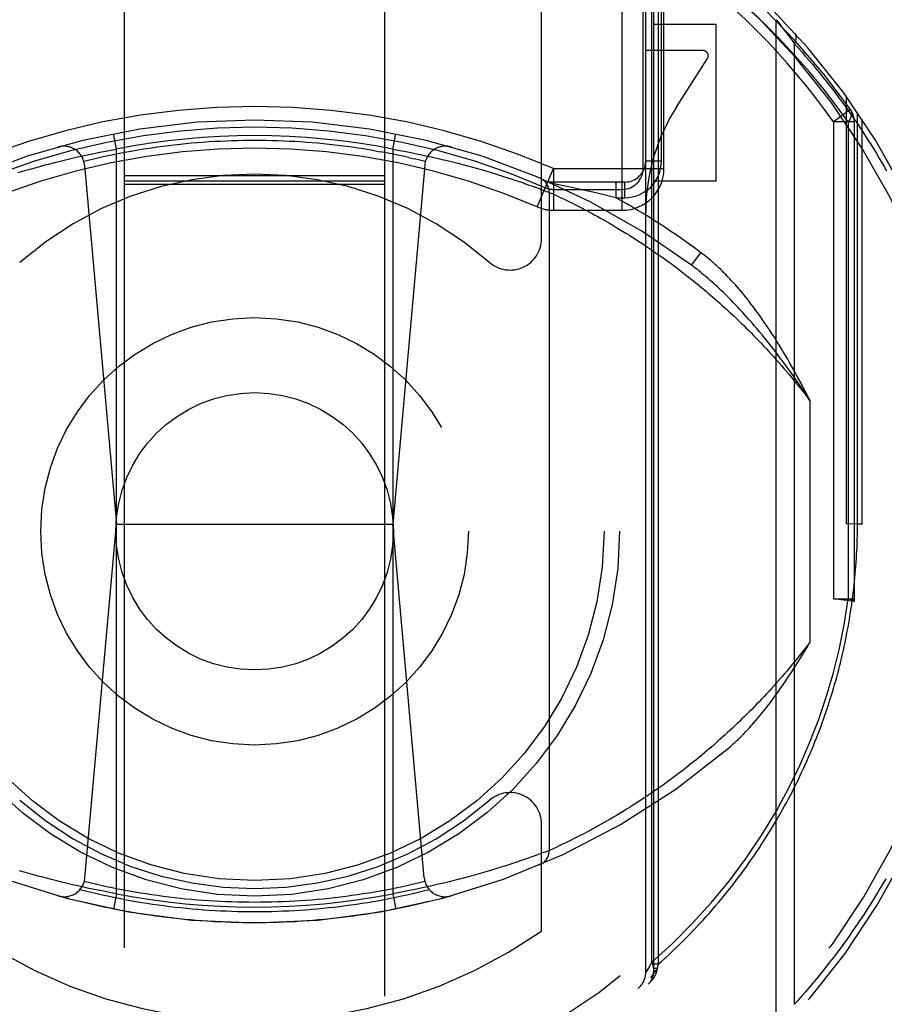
# Model space of a CAD drawing. Header units: inches. Extents: x 0 to 215, y 0 to 139.
# Tile 51 of 91: x 61.173 to 62.002, y 99.09 to 100.035. Entities that reach past the tile are written whole.
import ezdxf

# ---------------------------------------------------------------- set-up
doc = ezdxf.new("R2010")
doc.units = ezdxf.units.IN
doc.header["$LTSCALE"] = 11.835443
doc.header["$MEASUREMENT"] = 0
doc.linetypes.add('HIDDEN', pattern=[0.2, 0.1, -0.1])
doc.layers.get('0').update_dxf_attribs({"linetype": 'CONTINUOUS'})
doc.layers.add('DEFAULT_2', color=8, linetype='HIDDEN')
doc.layers.add('DIMENSIONS', color=7, linetype='CONTINUOUS')
doc.styles.get("Standard").update_dxf_attribs({"font": 'arial.ttf'})
doc.dimstyles.new('DIMSTYLE_1', dxfattribs={"dimtxt": 0.949367, "dimasz": 1.265823, "dimexe": 0.09, "dimexo": 0.07, "dimgap": 0.0375, "dimtad": 0, "dimtih": 1, "dimtoh": 1, "dimzin": 4, "dimdsep": 46, "dimtxsty": 'Standard', "dimblk": '_FILLED', "dimblk1": '_FILLED', "dimblk2": '_FILLED', "dimcen": 0.09, "dimazin": 1, "dimtfac": 1, "dimtofl": 0, "dimtmove": 0, "dimatfit": 3, "dimldrblk": '_FILLED', "dimfxl": 1, "dimtolj": 1, "dimtzin": 4, "dimarcsym": 0})

# ---------------------------------------------------------------- blocks, each defined once
blk = doc.blocks.new('_FILLED')
at = {"color": 0, "linetype": 'ByBlock'}
blk.add_solid([(0, 0), (-1, 0.2), (-1, -0.2)], dxfattribs=at)
blk = doc.blocks.new('*D13')
at = {"layer": 'DIMENSIONS', "color": 2, "linetype": 'Continuous'}
for p, q in [((60.58563, 79.2462), (58.15609, 79.2462)), ((64.21063, 79.2462), (66.74228, 79.2462))]:
    blk.add_line(p, q, dxfattribs=at)
at = {"layer": 'DIMENSIONS', "color": 2, "linetype": 'Continuous', "xscale": 1.2658227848, "yscale": 1.2658227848, "zscale": 1.2658227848}
blk.add_blockref('_FILLED', (60.58563, 79.2462), dxfattribs=at)
at = {"layer": 'DIMENSIONS', "color": 2, "linetype": 'Continuous', "xscale": 1.2658227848, "yscale": 1.2658227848, "zscale": 1.2658227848, "rotation": 180}
blk.add_blockref('_FILLED', (64.21063, 79.2462), dxfattribs=at)
at = {"layer": 'DIMENSIONS', "color": 2, "linetype": 'Continuous', "insert": (57.68141, 79.72088), "char_height": 0.949367, "width": 2.5798786, "attachment_point": 3, "line_spacing_factor": 0.9}
blk.add_mtext('3.63', dxfattribs=at)

msp = doc.modelspace()

# ---------------------------------------------------------------- linework, layer by layer
at = {"layer": 'DEFAULT_2', "color": 8, "linetype": 'HIDDEN'}
for p, q in [((61.27313, 102.695), (61.27313, 70.69321)), ((61.52313, 70.69321), (61.52313, 102.695)), ((61.78502, 100.16217), (61.78502, 99.12868)), ((61.78063, 100.13725), (61.78063, 99.12106)), ((61.75063, 99.85196), (61.75063, 100.1255)), ((61.77313, 99.1209), (61.77313, 100.12397)), ((61.77899, 99.1308), (61.77899, 100.11658)), ((61.77063, 99.89196), (61.77063, 100.09928)), ((61.78813, 99.89896), (61.78813, 100.10451)), ((61.79063, 99.89196), (61.79063, 100.0993)), ((61.67313, 99.82459), (61.67313, 100.07726)), ((61.89813, 99.06726), (61.89813, 100.03473)), ((61.89813, 100.03473), (61.90007, 100.03228)), ((61.90007, 100.03228), (61.90189, 100.02998)), ((61.84063, 100.03008), (61.78063, 100.03008)), ((61.84063, 99.88008), (61.84063, 100.03008)), ((61.90189, 100.02998), (61.90375, 100.02759)), ((61.90375, 100.02759), (61.90568, 100.02509)), ((61.90568, 100.02509), (61.90754, 100.02265)), ((61.90754, 100.02265), (61.90963, 100.01988)), ((61.90963, 100.01988), (61.91149, 100.01739)), ((61.91149, 100.01739), (61.91351, 100.01466)), ((61.91351, 100.01466), (61.9157, 100.01166)), ((61.82813, 100.00508), (61.77313, 100.00508)), ((61.9157, 99.09033), (61.9157, 100.01166)), ((61.80289, 99.95147), (61.83234, 99.99738)), ((61.96563, 99.55103), (61.96563, 99.96081)), ((61.96945, 99.94846), (61.95313, 99.9369)), ((61.97624, 99.55103), (61.97624, 99.9457)), ((61.95313, 99.9369), (61.95313, 99.47923)), ((61.97313, 99.9369), (61.95313, 99.9369)), ((61.96727, 99.93691), (61.96727, 99.4793)), ((61.97313, 99.9369), (61.97313, 99.47933)), ((61.98063, 99.551), (61.98063, 99.93919)), ((61.26563, 99.91056), (61.26273, 99.92528)), ((61.53063, 99.91056), (61.53353, 99.92528)), ((61.24797, 99.90723), (61.25326, 99.90827)), ((61.25326, 99.90827), (61.25856, 99.90927)), ((61.26563, 99.19643), (61.26563, 99.91056)), ((61.51335, 99.90902), (61.51878, 99.90806)), ((61.53063, 99.91056), (61.53063, 99.19643)), ((61.53063, 99.91056), (61.53593, 99.9096)), ((61.53593, 99.9096), (61.54123, 99.90861)), ((61.54123, 99.90861), (61.54653, 99.90758)), ((61.2067, 99.89789), (61.21169, 99.89914)), ((61.21169, 99.89914), (61.21674, 99.90037)), ((61.21674, 99.90037), (61.22185, 99.90157)), ((61.22185, 99.90157), (61.227, 99.90276)), ((61.227, 99.90276), (61.2322, 99.90392)), ((61.2322, 99.90392), (61.23743, 99.90505)), ((61.23743, 99.90505), (61.24269, 99.90616)), ((61.24269, 99.90616), (61.24797, 99.90723)), ((61.5458, 99.90262), (61.55118, 99.90141)), ((61.54653, 99.90758), (61.55182, 99.90652)), ((61.55182, 99.90652), (61.55708, 99.90542)), ((61.55708, 99.90542), (61.56232, 99.9043)), ((61.56232, 99.9043), (61.56753, 99.90315)), ((61.56753, 99.90315), (61.5727, 99.90197)), ((61.5727, 99.90197), (61.57783, 99.90077)), ((61.57783, 99.90077), (61.5829, 99.89955)), ((61.5829, 99.89955), (61.58791, 99.89831)), ((61.78813, 99.89896), (61.77313, 99.89896)), ((61.17137, 99.88811), (61.17563, 99.88937)), ((61.17563, 99.88937), (61.18, 99.89065)), ((61.18, 99.89065), (61.18298, 99.89151)), ((61.18298, 99.89151), (61.18754, 99.89279)), ((61.18754, 99.89279), (61.1922, 99.89408)), ((61.1922, 99.89408), (61.19695, 99.89536)), ((61.19695, 99.89536), (61.20178, 99.89663)), ((61.20178, 99.89663), (61.2067, 99.89789)), ((61.23504, 99.89518), (61.26563, 99.551)), ((61.56122, 99.89518), (61.53063, 99.551)), ((61.58791, 99.89831), (61.59285, 99.89705)), ((61.59285, 99.89705), (61.59771, 99.89578)), ((61.59771, 99.89578), (61.60249, 99.8945)), ((61.60249, 99.8945), (61.60718, 99.89322)), ((61.60718, 99.89322), (61.61177, 99.89194)), ((61.61177, 99.89194), (61.61626, 99.89065)), ((61.61626, 99.89065), (61.62063, 99.88937)), ((61.62063, 99.88937), (61.62489, 99.88811)), ((61.66889, 99.85527), (61.68482, 99.89196)), ((61.68482, 99.89196), (61.68482, 99.85196)), ((61.68487, 99.89196), (61.79063, 99.89196)), ((61.52313, 99.88503), (61.27313, 99.88503)), ((61.52313, 99.87997), (61.27313, 99.87997)), ((61.62489, 99.88811), (61.62901, 99.88685)), ((61.62901, 99.88685), (61.63301, 99.88561)), ((61.63301, 99.88561), (61.63687, 99.8844)), ((61.63687, 99.8844), (61.64058, 99.88321)), ((61.64058, 99.88321), (61.64414, 99.88205)), ((61.64414, 99.88205), (61.64756, 99.88092)), ((61.64756, 99.88092), (61.65186, 99.87947)), ((61.78063, 99.88008), (61.84063, 99.88008)), ((61.52313, 99.87681), (61.27313, 99.87681)), ((61.65684, 99.87777), (61.66049, 99.87649)), ((61.66049, 99.87649), (61.66463, 99.87502)), ((61.66463, 99.87502), (61.6683, 99.8737)), ((61.6683, 99.8737), (61.67208, 99.87232)), ((61.67208, 99.87232), (61.67561, 99.871)), ((61.67561, 99.871), (61.67903, 99.86972)), ((61.75313, 99.87896), (61.68063, 99.87896)), ((61.69605, 99.87502), (61.68357, 99.87766)), ((61.68482, 99.87196), (61.75063, 99.87196)), ((61.70484, 99.87311), (61.69605, 99.87502)), ((61.71348, 99.87119), (61.70484, 99.87311)), ((61.72238, 99.86917), (61.71348, 99.87119)), ((61.74457, 99.87896), (61.74457, 99.86396)), ((61.75313, 99.86396), (61.75313, 99.87896)), ((61.67903, 99.86972), (61.68062, 99.86911)), ((61.68063, 99.86911), (61.68063, 99.23789)), ((61.68063, 99.86911), (61.68313, 99.86797)), ((61.68313, 99.86797), (61.686, 99.86666)), ((61.686, 99.86666), (61.6887, 99.86541)), ((61.6887, 99.86541), (61.69125, 99.86421)), ((61.69125, 99.86421), (61.69413, 99.86285)), ((61.69413, 99.86285), (61.69734, 99.8613)), ((61.69734, 99.8613), (61.69996, 99.86002)), ((61.73204, 99.86693), (61.72238, 99.86917)), ((61.74183, 99.86462), (61.73204, 99.86693)), ((61.74457, 99.86396), (61.74183, 99.86462)), ((61.74457, 99.86396), (61.75313, 99.86396)), ((61.68482, 99.85196), (61.75063, 99.85196)), ((61.69996, 99.86002), (61.70276, 99.85863)), ((61.70276, 99.85863), (61.70573, 99.85714)), ((61.70573, 99.85714), (61.70889, 99.85554)), ((61.70889, 99.85554), (61.71221, 99.85383)), ((61.71221, 99.85383), (61.7157, 99.85201)), ((61.7157, 99.85201), (61.71935, 99.85007)), ((61.71935, 99.85007), (61.72188, 99.84871)), ((61.72188, 99.84871), (61.72448, 99.8473)), ((61.72448, 99.8473), (61.72714, 99.84584)), ((61.72714, 99.84584), (61.72988, 99.84431)), ((61.72988, 99.84431), (61.73268, 99.84274)), ((61.73268, 99.84274), (61.73556, 99.8411)), ((61.73556, 99.8411), (61.73849, 99.83941)), ((61.73849, 99.83941), (61.7415, 99.83765)), ((61.7415, 99.83765), (61.74456, 99.83584)), ((61.74456, 99.83584), (61.74769, 99.83397)), ((61.74769, 99.83397), (61.75089, 99.83203)), ((61.75089, 99.83203), (61.75414, 99.83003)), ((61.75414, 99.83003), (61.75746, 99.82796)), ((61.75746, 99.82796), (61.76083, 99.82583)), ((61.76083, 99.82583), (61.76427, 99.82363)), ((61.76427, 99.82363), (61.76776, 99.82136)), ((61.76776, 99.82136), (61.77131, 99.81902)), ((61.77131, 99.81902), (61.77492, 99.81661)), ((61.77492, 99.81661), (61.77858, 99.81412)), ((61.77858, 99.81412), (61.7823, 99.81156)), ((61.7823, 99.81156), (61.78607, 99.80892)), ((61.78607, 99.80892), (61.7899, 99.8062)), ((61.7899, 99.8062), (61.79378, 99.8034)), ((61.81714, 99.79924), (61.82611, 99.81126)), ((61.79378, 99.8034), (61.79771, 99.80052)), ((61.79771, 99.80052), (61.80169, 99.79756)), ((61.80169, 99.79756), (61.80573, 99.7945)), ((61.80573, 99.7945), (61.80981, 99.79136)), ((61.80981, 99.79136), (61.81395, 99.78813)), ((61.81395, 99.78813), (61.81813, 99.7848)), ((61.81813, 99.7848), (61.82236, 99.78138)), ((61.82236, 99.78138), (61.82664, 99.77786)), ((61.93063, 99.66939), (61.93063, 99.4376)), ((61.23547, 99.2117), (61.26563, 99.551)), ((61.26563, 99.551), (61.53063, 99.551)), ((61.56079, 99.2117), (61.53063, 99.551)), ((61.98063, 99.551), (61.96563, 99.55103)), ((61.97624, 99.55103), (61.98063, 99.551)), ((61.95313, 99.47933), (61.97313, 99.47933)), ((61.97295, 99.47666), (61.95313, 99.47933)), ((61.97313, 99.47933), (61.97295, 99.47666)), ((61.8339, 99.33525), (61.82957, 99.33158)), ((61.82103, 99.32453), (61.81683, 99.32115)), ((61.82528, 99.32801), (61.82103, 99.32453)), ((61.82957, 99.33158), (61.82528, 99.32801)), ((61.80858, 99.31468), (61.80452, 99.31157)), ((61.81268, 99.31787), (61.80858, 99.31468)), ((61.81683, 99.32115), (61.81268, 99.31787)), ((61.79655, 99.30562), (61.79264, 99.30277)), ((61.80051, 99.30855), (61.79655, 99.30562)), ((61.80452, 99.31157), (61.80051, 99.30855)), ((61.78498, 99.2973), (61.78122, 99.29469)), ((61.78878, 99.29999), (61.78498, 99.2973)), ((61.79264, 99.30277), (61.78878, 99.29999)), ((61.76851, 99.28613), (61.765, 99.28384)), ((61.77207, 99.28848), (61.76851, 99.28613)), ((61.77569, 99.29091), (61.77207, 99.28848)), ((61.75156, 99.27537), (61.74834, 99.27342)), ((61.75483, 99.27739), (61.75156, 99.27537)), ((61.75816, 99.27947), (61.75483, 99.27739)), ((61.76155, 99.28162), (61.75816, 99.27947)), ((61.765, 99.28384), (61.76155, 99.28162)), ((61.73612, 99.26622), (61.73323, 99.26457)), ((61.73908, 99.26793), (61.73612, 99.26622)), ((61.74211, 99.2697), (61.73908, 99.26793)), ((61.74519, 99.27153), (61.74211, 99.2697)), ((61.74834, 99.27342), (61.74519, 99.27153)), ((61.67313, 99.16058), (61.67313, 99.26341)), ((61.71979, 99.25715), (61.71731, 99.25583)), ((61.72234, 99.25853), (61.71979, 99.25715)), ((61.72496, 99.25995), (61.72234, 99.25853)), ((61.72765, 99.26144), (61.72496, 99.25995)), ((61.73041, 99.26297), (61.72765, 99.26144)), ((61.73323, 99.26457), (61.73041, 99.26297)), ((61.70112, 99.24755), (61.69841, 99.24622)), ((61.70401, 99.24898), (61.70112, 99.24755)), ((61.70708, 99.25053), (61.70401, 99.24898)), ((61.71032, 99.25218), (61.70708, 99.25053)), ((61.71373, 99.25395), (61.71032, 99.25218)), ((61.71731, 99.25583), (61.71373, 99.25395)), ((61.68062, 99.23788), (61.67756, 99.23672)), ((61.68428, 99.23954), (61.68155, 99.2383)), ((61.6871, 99.24084), (61.68428, 99.23954)), ((61.69005, 99.24222), (61.6871, 99.24084)), ((61.6928, 99.24351), (61.69005, 99.24222)), ((61.69588, 99.24499), (61.6928, 99.24351)), ((61.69841, 99.24622), (61.69588, 99.24499)), ((61.65289, 99.22787), (61.64866, 99.22644)), ((61.65684, 99.22923), (61.65289, 99.22787)), ((61.66049, 99.2305), (61.65684, 99.22923)), ((61.66384, 99.23169), (61.66049, 99.2305)), ((61.66761, 99.23304), (61.66384, 99.23169)), ((61.6709, 99.23424), (61.66761, 99.23304)), ((61.67421, 99.23547), (61.6709, 99.23424)), ((61.67756, 99.23672), (61.67421, 99.23547)), ((61.17707, 99.21719), (61.17278, 99.21847)), ((61.62628, 99.21931), (61.62207, 99.21804)), ((61.63036, 99.22056), (61.62628, 99.21931)), ((61.63431, 99.22179), (61.63036, 99.22056)), ((61.63812, 99.22299), (61.63431, 99.22179)), ((61.64178, 99.22417), (61.63812, 99.22299)), ((61.6453, 99.22532), (61.64178, 99.22417)), ((61.64866, 99.22644), (61.6453, 99.22532)), ((61.18148, 99.21591), (61.17707, 99.21719)), ((61.18601, 99.21463), (61.18148, 99.21591)), ((61.19063, 99.21334), (61.18601, 99.21463)), ((61.19377, 99.21249), (61.19063, 99.21334)), ((61.19855, 99.21121), (61.19377, 99.21249)), ((61.20342, 99.20994), (61.19855, 99.21121)), ((61.20836, 99.20868), (61.20342, 99.20994)), ((61.58956, 99.2091), (61.58457, 99.20786)), ((61.59448, 99.21036), (61.58956, 99.2091)), ((61.59932, 99.21164), (61.59448, 99.21036)), ((61.60407, 99.21292), (61.59932, 99.21164)), ((61.60872, 99.2142), (61.60407, 99.21292)), ((61.61328, 99.21549), (61.60872, 99.2142)), ((61.61773, 99.21677), (61.61328, 99.21549)), ((61.62207, 99.21804), (61.61773, 99.21677)), ((61.21337, 99.20744), (61.20836, 99.20868)), ((61.21844, 99.20622), (61.21337, 99.20744)), ((61.22356, 99.20502), (61.21844, 99.20622)), ((61.22873, 99.20384), (61.22356, 99.20502)), ((61.23394, 99.20269), (61.22873, 99.20384)), ((61.23918, 99.20157), (61.23394, 99.20269)), ((61.24445, 99.20047), (61.23918, 99.20157)), ((61.24973, 99.19941), (61.24445, 99.20047)), ((61.54829, 99.19976), (61.543, 99.19872)), ((61.55357, 99.20084), (61.54829, 99.19976)), ((61.55883, 99.20194), (61.55357, 99.20084)), ((61.56406, 99.20307), (61.55883, 99.20194)), ((61.56926, 99.20423), (61.56406, 99.20307)), ((61.57442, 99.20542), (61.56926, 99.20423)), ((61.57952, 99.20663), (61.57442, 99.20542)), ((61.58457, 99.20786), (61.57952, 99.20663)), ((61.25503, 99.19839), (61.24973, 99.19941)), ((61.26033, 99.19739), (61.25503, 99.19839)), ((61.26563, 99.19643), (61.26033, 99.19739)), ((61.26563, 99.19643), (61.26273, 99.18172)), ((61.53063, 99.19643), (61.53353, 99.18172)), ((61.543, 99.19872), (61.5377, 99.19772)), ((61.77635, 99.12625), (61.7745, 99.12316)), ((61.77899, 99.13077), (61.77635, 99.12625)), ((61.78502, 99.12868), (61.78063, 99.12868)), ((61.78406, 99.12483), (61.78063, 99.12483)), ((61.78406, 99.12483), (61.78379, 99.12296)), ((61.78502, 99.12868), (61.78406, 99.12483)), ((61.78063, 99.12112), (61.78063, 99.12106)), ((61.78379, 99.12296), (61.78365, 99.12223))]:
    msp.add_line(p, q, dxfattribs=at)
for points in [[(61.88434, 100.03344), (61.86032, 100.05559), (61.83475, 100.07683), (61.80764, 100.09716), (61.77899, 100.11658)], [(61.96727, 99.93691), (61.95589, 99.95257), (61.94354, 99.96844), (61.93023, 99.98459), (61.91593, 100.00086), (61.90064, 100.01713), (61.88434, 100.03344)], [(61.9157, 100.01166), (61.91584, 100.01191), (61.91597, 100.01216), (61.9161, 100.01241), (61.91622, 100.01266), (61.91634, 100.01291), (61.91645, 100.01316), (61.91655, 100.01341), (61.91665, 100.01366), (61.91675, 100.01391), (61.91684, 100.01416), (61.91693, 100.0144), (61.917, 100.01464), (61.91708, 100.01489), (61.91715, 100.01513), (61.91721, 100.01537), (61.91727, 100.01561), (61.91732, 100.01584), (61.91737, 100.01608), (61.91741, 100.01631), (61.91745, 100.01654), (61.91748, 100.01677), (61.9175, 100.01699), (61.91752, 100.01722), (61.91753, 100.01744), (61.91754, 100.01766), (61.91755, 100.01787), (61.91754, 100.01808), (61.91753, 100.01829), (61.91752, 100.0185), (61.9175, 100.0187), (61.91747, 100.0189), (61.91744, 100.0191), (61.9174, 100.0193), (61.91736, 100.01949), (61.91731, 100.01967), (61.91726, 100.01986), (61.9172, 100.02004), (61.91714, 100.02021), (61.91707, 100.02038), (61.91699, 100.02055), (61.91691, 100.02072), (61.91683, 100.02088), (61.91673, 100.02103), (61.91664, 100.02118), (61.91654, 100.02133), (61.91643, 100.02147), (61.91632, 100.02161), (61.9162, 100.02175)], [(61.9157, 100.01166), (61.91923, 100.00775), (61.92271, 100.00383), (61.92615, 99.9999), (61.92955, 99.99595), (61.93291, 99.99199), (61.93622, 99.98801), (61.9395, 99.98403), (61.94274, 99.98003), (61.94593, 99.97602), (61.94909, 99.972), (61.95221, 99.96797), (61.95528, 99.96393), (61.95832, 99.95988), (61.96132, 99.95582), (61.96428, 99.95175), (61.9672, 99.94767), (61.97008, 99.94358), (61.97292, 99.93948), (61.97573, 99.93538), (61.97849, 99.93127), (61.98122, 99.92715), (61.98391, 99.92302), (61.98656, 99.91889), (61.98918, 99.91475), (61.99175, 99.9106), (61.99429, 99.90645), (61.9968, 99.90229), (61.99926, 99.89813), (62.0017, 99.89396), (62.00409, 99.88979)], [(61.96945, 99.94846), (61.97016, 99.94702), (61.97044, 99.94532), (61.97028, 99.94341), (61.96969, 99.94133), (61.96868, 99.93915), (61.96727, 99.9369)], [(61.39813, 99.91885), (61.39262, 99.91883), (61.38711, 99.91876), (61.38159, 99.91865), (61.37608, 99.91849), (61.37057, 99.91829), (61.36507, 99.91805), (61.35956, 99.91776), (61.35406, 99.91742), (61.34856, 99.91704), (61.34306, 99.91662), (61.33757, 99.91615), (61.33208, 99.91564), (61.32659, 99.91508), (61.32111, 99.91448), (61.31564, 99.91383), (61.31017, 99.91314), (61.30471, 99.9124), (61.29925, 99.91162), (61.2938, 99.9108), (61.28835, 99.90993), (61.28292, 99.90902), (61.27749, 99.90806), (61.27206, 99.90706), (61.26665, 99.90602), (61.26125, 99.90493), (61.25585, 99.9038), (61.25046, 99.90262), (61.24509, 99.90141), (61.23972, 99.90014), (61.23436, 99.89884)], [(61.51335, 99.90902), (61.50791, 99.90993), (61.50247, 99.9108), (61.49701, 99.91162), (61.49156, 99.9124), (61.48609, 99.91314), (61.48062, 99.91383), (61.47515, 99.91448), (61.46967, 99.91508), (61.46418, 99.91564), (61.45869, 99.91615), (61.4532, 99.91662), (61.4477, 99.91704), (61.4422, 99.91742), (61.4367, 99.91776), (61.4312, 99.91805), (61.42569, 99.91829), (61.42018, 99.91849), (61.41467, 99.91865), (61.40916, 99.91876), (61.40364, 99.91883), (61.39813, 99.91885)], [(61.25856, 99.90927), (61.26386, 99.91024), (61.26563, 99.91056)], [(61.5458, 99.90262), (61.54041, 99.9038), (61.53502, 99.90493), (61.52961, 99.90602), (61.5242, 99.90706), (61.51878, 99.90806)], [(61.5619, 99.89884), (61.55654, 99.90014), (61.55118, 99.90141)], [(61.65186, 99.87947), (61.65588, 99.8781), (61.65684, 99.87777)], [(61.89645, 99.7301), (61.89416, 99.73367), (61.89189, 99.73713), (61.88964, 99.7405), (61.88742, 99.74377), (61.88523, 99.74694), (61.88307, 99.75001), (61.88094, 99.75298), (61.87884, 99.75587), (61.87676, 99.75866), (61.87471, 99.76137), (61.87268, 99.764), (61.87068, 99.76654), (61.8687, 99.76902), (61.86675, 99.77141), (61.86482, 99.77374), (61.86291, 99.77599), (61.86102, 99.77818), (61.85916, 99.7803), (61.85732, 99.78235), (61.8555, 99.78435), (61.8537, 99.78628), (61.85192, 99.78815), (61.85016, 99.78997), (61.84842, 99.79173), (61.8467, 99.79344), (61.845, 99.79509), (61.84332, 99.7967), (61.84166, 99.79825), (61.84002, 99.79975), (61.8384, 99.80121), (61.8368, 99.80262), (61.83521, 99.80398), (61.83365, 99.8053), (61.83211, 99.80657), (61.83058, 99.80781), (61.82907, 99.809), (61.82758, 99.81015), (61.82611, 99.81126)], [(61.88998, 99.72598), (61.88734, 99.72925), (61.88475, 99.73242), (61.8822, 99.7355), (61.87969, 99.73848), (61.87723, 99.74136), (61.87482, 99.74415), (61.87246, 99.74685), (61.87014, 99.74946), (61.86786, 99.75198), (61.86563, 99.75443), (61.86344, 99.7568), (61.86129, 99.7591), (61.85918, 99.76132), (61.8571, 99.76347), (61.85507, 99.76556), (61.85307, 99.76758), (61.85111, 99.76954), (61.84918, 99.77144), (61.84729, 99.77328), (61.84544, 99.77507), (61.84361, 99.7768), (61.84182, 99.77848), (61.84006, 99.7801), (61.83833, 99.78168), (61.83664, 99.78321), (61.83497, 99.78469), (61.83333, 99.78612), (61.83172, 99.78751), (61.83014, 99.78886), (61.82859, 99.79017), (61.82706, 99.79143), (61.82557, 99.79266), (61.8241, 99.79385), (61.82265, 99.795), (61.82124, 99.79611), (61.81984, 99.79719), (61.81848, 99.79823), (61.81714, 99.79924)], [(61.82664, 99.77786), (61.83096, 99.77424), (61.83314, 99.77239), (61.83533, 99.77052), (61.83754, 99.76861), (61.83975, 99.76669), (61.84197, 99.76473), (61.84421, 99.76275), (61.84646, 99.76074), (61.84871, 99.7587), (61.85098, 99.75663), (61.85326, 99.75453), (61.85555, 99.7524), (61.85784, 99.75024), (61.86015, 99.74806), (61.86247, 99.74584), (61.8648, 99.74359), (61.86713, 99.74131), (61.86948, 99.73899), (61.87184, 99.73665), (61.8742, 99.73427), (61.87658, 99.73186), (61.87896, 99.72941), (61.88135, 99.72693), (61.88375, 99.72442), (61.88616, 99.72187), (61.88858, 99.71928), (61.891, 99.71666), (61.89343, 99.714), (61.89587, 99.71131), (61.89832, 99.70858), (61.90077, 99.7058), (61.90323, 99.70299), (61.9057, 99.70014), (61.90817, 99.69726), (61.91065, 99.69433), (61.91313, 99.69136), (61.91562, 99.68835), (61.91811, 99.68529), (61.92061, 99.6822), (61.92311, 99.67906), (61.92561, 99.67588), (61.92812, 99.67266), (61.93063, 99.66939)], [(61.93063, 99.66939), (61.92848, 99.67362), (61.92634, 99.67779), (61.9242, 99.6819), (61.92206, 99.68595), (61.91992, 99.68994), (61.91778, 99.69387), (61.91565, 99.69775), (61.91351, 99.70157), (61.91138, 99.70533), (61.90925, 99.70903), (61.90712, 99.71268), (61.90498, 99.71627), (61.90285, 99.71981), (61.90072, 99.7233), (61.89858, 99.72673), (61.89645, 99.7301)], [(61.93063, 99.66939), (61.92802, 99.67338), (61.92543, 99.67732), (61.92283, 99.68118), (61.92025, 99.68499), (61.91768, 99.68873), (61.91511, 99.69241), (61.91255, 99.69603), (61.91001, 99.69959), (61.90747, 99.70309), (61.90494, 99.70653), (61.90242, 99.70991), (61.89991, 99.71324), (61.89741, 99.71651), (61.89492, 99.71972), (61.89245, 99.72288), (61.88998, 99.72598)], [(61.78502, 99.12868), (61.78856, 99.13184), (61.79206, 99.13502), (61.79552, 99.13822), (61.79895, 99.14143), (61.80233, 99.14467), (61.80568, 99.14792), (61.80899, 99.15118), (61.81226, 99.15447), (61.8155, 99.15777), (61.8187, 99.16108), (61.82186, 99.16441), (61.82498, 99.16775), (61.82807, 99.17111), (61.83111, 99.17448), (61.83413, 99.17786), (61.8371, 99.18126), (61.84004, 99.18466), (61.84294, 99.18808), (61.8458, 99.19151), (61.84863, 99.19496), (61.85142, 99.19841), (61.85418, 99.20187), (61.8569, 99.20535), (61.85958, 99.20883), (61.86223, 99.21232), (61.86485, 99.21582), (61.86742, 99.21933), (61.86997, 99.22285), (61.87247, 99.22638), (61.87495, 99.22991), (61.87739, 99.23345), (61.87979, 99.237), (61.88216, 99.24056), (61.88449, 99.24412), (61.8868, 99.24769), (61.88906, 99.25126), (61.8913, 99.25484), (61.8935, 99.25843), (61.89567, 99.26202), (61.8978, 99.26561), (61.8999, 99.26921), (61.90197, 99.27282), (61.90401, 99.27643), (61.90601, 99.28004), (61.90798, 99.28366), (61.90993, 99.28728), (61.91183, 99.29091), (61.91371, 99.29453), (61.91556, 99.29817), (61.91737, 99.3018), (61.91916, 99.30544), (61.92091, 99.30908), (61.92263, 99.31272), (61.92433, 99.31637), (61.92599, 99.32002), (61.92762, 99.32367), (61.92922, 99.32732), (61.93079, 99.33097), (61.93234, 99.33463), (61.93385, 99.33829), (61.93534, 99.34195), (61.93679, 99.34561), (61.93822, 99.34927), (61.93962, 99.35293), (61.94099, 99.3566), (61.94233, 99.36026), (61.94364, 99.36393), (61.94493, 99.36759), (61.94618, 99.37126), (61.94741, 99.37492), (61.94862, 99.37859), (61.94979, 99.38226), (61.95094, 99.38593), (61.95206, 99.3896), (61.95315, 99.39326), (61.95422, 99.39693), (61.95526, 99.4006), (61.95627, 99.40427), (61.95726, 99.40794), (61.95822, 99.4116), (61.95915, 99.41527), (61.96006, 99.41894), (61.96094, 99.42261), (61.9618, 99.42628), (61.96263, 99.42994), (61.96343, 99.43361), (61.96421, 99.43728), (61.96497, 99.44095), (61.9657, 99.44461), (61.9664, 99.44828), (61.96708, 99.45195), (61.96774, 99.45561), (61.96837, 99.45928), (61.96897, 99.46295), (61.96955, 99.46662), (61.97011, 99.47028), (61.97064, 99.47395), (61.97115, 99.47761), (61.97163, 99.48128), (61.97209, 99.48495), (61.97252, 99.48861), (61.97293, 99.49228), (61.97332, 99.49595), (61.97368, 99.49961), (61.97402, 99.50328), (61.97433, 99.50695), (61.97462, 99.51062), (61.97489, 99.51429), (61.97513, 99.51796), (61.97535, 99.52162), (61.97554, 99.52529), (61.97571, 99.52896), (61.97586, 99.53263), (61.97598, 99.53631), (61.97608, 99.53999), (61.97616, 99.54367), (61.97621, 99.54735), (61.97624, 99.55103)], [(61.91032, 99.29798), (61.92079, 99.31951), (61.93025, 99.34115), (61.93864, 99.36282), (61.9461, 99.38479), (61.95273, 99.40729), (61.95847, 99.43043), (61.96332, 99.45446), (61.96727, 99.4793)], [(61.96727, 99.47933), (61.96898, 99.47883), (61.97042, 99.47835), (61.97155, 99.47789), (61.97235, 99.47744), (61.97283, 99.47704), (61.97295, 99.47666)], [(61.93063, 99.4376), (61.92815, 99.43437), (61.92567, 99.43118), (61.92319, 99.42803), (61.92071, 99.42493), (61.91824, 99.42186), (61.91578, 99.41884), (61.91331, 99.41586), (61.91086, 99.41292), (61.9084, 99.41001), (61.90596, 99.40715), (61.90351, 99.40433), (61.90108, 99.40154), (61.89865, 99.39879), (61.89623, 99.39608), (61.89381, 99.3934), (61.8914, 99.39076), (61.889, 99.38816), (61.8866, 99.38559), (61.88421, 99.38306), (61.88183, 99.38056), (61.87946, 99.37809), (61.87709, 99.37566), (61.87474, 99.37326), (61.87239, 99.3709), (61.87005, 99.36856), (61.86772, 99.36626), (61.8654, 99.36399), (61.86308, 99.36175), (61.86078, 99.35954), (61.85849, 99.35736), (61.8562, 99.35521), (61.85393, 99.35308), (61.85166, 99.35099), (61.84941, 99.34893), (61.84716, 99.34689), (61.84492, 99.34488), (61.8427, 99.3429), (61.84048, 99.34095), (61.83828, 99.33902), (61.83609, 99.33712), (61.8339, 99.33525)], [(61.85248, 99.33598), (61.85396, 99.33726), (61.85548, 99.3386), (61.85704, 99.34001), (61.85863, 99.34148), (61.86026, 99.34301), (61.86193, 99.34461), (61.86362, 99.34627), (61.86535, 99.348), (61.8671, 99.3498), (61.86889, 99.35167), (61.87072, 99.35361), (61.87258, 99.35563), (61.87448, 99.35774), (61.87641, 99.35992), (61.87839, 99.3622), (61.8804, 99.36456), (61.88244, 99.36701), (61.88453, 99.36955), (61.88665, 99.37219), (61.88882, 99.37494), (61.89103, 99.37779), (61.89328, 99.38076), (61.89558, 99.38384), (61.89792, 99.38704), (61.90032, 99.39037), (61.90277, 99.39384), (61.90526, 99.39744), (61.90782, 99.40119), (61.91043, 99.4051), (61.9131, 99.40916), (61.91584, 99.4134), (61.91864, 99.41783), (61.92152, 99.42245), (61.92447, 99.42727), (61.92751, 99.43233), (61.93063, 99.4376)], [(61.78122, 99.29469), (61.77752, 99.29215), (61.77569, 99.29091)], [(61.77899, 99.1308), (61.79879, 99.14878), (61.81774, 99.16773), (61.83584, 99.18768), (61.85303, 99.20855), (61.86934, 99.23048), (61.88446, 99.25294), (61.89809, 99.27538), (61.91032, 99.29798)], [(61.68155, 99.2383), (61.68064, 99.23789), (61.68063, 99.23789)], [(62.00329, 99.2108), (62.00083, 99.20654), (61.99833, 99.20228), (61.9958, 99.19803), (61.99322, 99.19378), (61.99061, 99.18953), (61.98795, 99.1853), (61.98526, 99.18107), (61.98253, 99.17685), (61.97976, 99.17263), (61.97695, 99.16842), (61.97409, 99.16422), (61.9712, 99.16003), (61.96827, 99.15584), (61.9653, 99.15167), (61.96228, 99.1475), (61.95923, 99.14334), (61.95613, 99.13919), (61.953, 99.13506), (61.94982, 99.13093), (61.9466, 99.12681), (61.94334, 99.12271), (61.94003, 99.11862), (61.93668, 99.11453), (61.93329, 99.11047), (61.92986, 99.10641), (61.92639, 99.10237), (61.92287, 99.09834), (61.91931, 99.09433), (61.9157, 99.09033)], [(61.23077, 99.20049), (61.23607, 99.19915), (61.24138, 99.19785), (61.2467, 99.19659), (61.25203, 99.19538), (61.25737, 99.19422), (61.26272, 99.19309), (61.26808, 99.19201), (61.27344, 99.19098), (61.27881, 99.18998), (61.28418, 99.18904), (61.28957, 99.18813), (61.29496, 99.18727), (61.30035, 99.18645), (61.30576, 99.18568), (61.31116, 99.18495), (61.31657, 99.18427), (61.32199, 99.18362), (61.32741, 99.18303), (61.33283, 99.18247), (61.33826, 99.18197), (61.34369, 99.1815), (61.34913, 99.18108), (61.35457, 99.18071), (61.36001, 99.18037), (61.36545, 99.18009), (61.37089, 99.17984), (61.37634, 99.17964), (61.38179, 99.17949), (61.38723, 99.17938), (61.39268, 99.17931), (61.39813, 99.17929), (61.40358, 99.17931), (61.40903, 99.17938), (61.41448, 99.17949), (61.41992, 99.17964), (61.42537, 99.17984), (61.43081, 99.18009), (61.43626, 99.18037), (61.4417, 99.18071), (61.44713, 99.18108), (61.45257, 99.1815), (61.458, 99.18197), (61.46343, 99.18247), (61.46885, 99.18303), (61.47427, 99.18362), (61.47969, 99.18427), (61.4851, 99.18495), (61.49051, 99.18568), (61.49591, 99.18645), (61.5013, 99.18727), (61.50669, 99.18813), (61.51208, 99.18904), (61.51745, 99.18998), (61.52282, 99.19098), (61.52819, 99.19201), (61.53354, 99.19309), (61.53889, 99.19422), (61.54423, 99.19538), (61.54956, 99.1966), (61.55488, 99.19785), (61.56019, 99.19915), (61.5655, 99.20049)], [(61.39813, 99.18814), (61.39263, 99.18816), (61.38714, 99.18823), (61.38164, 99.18834), (61.37614, 99.1885), (61.37065, 99.1887), (61.36516, 99.18894), (61.35967, 99.18923), (61.35418, 99.18956), (61.34869, 99.18994), (61.34321, 99.19036), (61.33773, 99.19083), (61.33226, 99.19134), (61.32679, 99.19189), (61.32132, 99.19249), (61.31586, 99.19314), (61.31041, 99.19382), (61.30496, 99.19455), (61.29952, 99.19533), (61.29408, 99.19615), (61.28865, 99.19701), (61.28323, 99.19792), (61.27781, 99.19887), (61.2724, 99.19986), (61.267, 99.2009), (61.26161, 99.20199), (61.25623, 99.20311), (61.25086, 99.20428), (61.2455, 99.20549), (61.24014, 99.20675), (61.2348, 99.20805)], [(61.56146, 99.20805), (61.55612, 99.20675), (61.55077, 99.20549), (61.5454, 99.20428), (61.54003, 99.20311), (61.53465, 99.20199), (61.52926, 99.2009), (61.52386, 99.19986), (61.51845, 99.19887), (61.51304, 99.19792), (61.50761, 99.19701), (61.50218, 99.19615), (61.49675, 99.19533), (61.4913, 99.19455), (61.48585, 99.19382), (61.4804, 99.19314), (61.47494, 99.19249), (61.46947, 99.19189), (61.464, 99.19134), (61.45853, 99.19083), (61.45305, 99.19036), (61.44757, 99.18994), (61.44208, 99.18956), (61.4366, 99.18923), (61.43111, 99.18894), (61.42561, 99.1887), (61.42012, 99.1885), (61.41462, 99.18834), (61.40913, 99.18823), (61.40363, 99.18816), (61.39813, 99.18814)], [(61.58608, 99.1942), (61.58069, 99.19272), (61.57528, 99.19128), (61.56986, 99.18989), (61.56443, 99.18854), (61.55898, 99.18723), (61.55353, 99.18596), (61.54807, 99.18474), (61.5426, 99.18357), (61.53712, 99.18243), (61.53163, 99.18134), (61.52613, 99.1803), (61.52062, 99.1793), (61.51511, 99.17834), (61.50959, 99.17743), (61.50406, 99.17656), (61.49852, 99.17573), (61.49298, 99.17495), (61.48743, 99.17422), (61.48188, 99.17352), (61.47632, 99.17288), (61.47076, 99.17227), (61.46519, 99.17172), (61.45962, 99.1712), (61.45404, 99.17073), (61.44846, 99.17031), (61.44287, 99.16993), (61.43729, 99.16959), (61.4317, 99.1693), (61.42611, 99.16906), (61.42051, 99.16885), (61.41492, 99.1687), (61.40932, 99.16859), (61.40373, 99.16852), (61.39813, 99.1685), (61.39253, 99.16852), (61.38694, 99.16859), (61.38134, 99.1687), (61.37575, 99.16885), (61.37016, 99.16906), (61.36456, 99.1693), (61.35898, 99.16959), (61.35339, 99.16993), (61.34781, 99.17031), (61.34222, 99.17073), (61.33665, 99.1712), (61.33107, 99.17172), (61.32551, 99.17227), (61.31994, 99.17288), (61.31438, 99.17352), (61.30883, 99.17422), (61.30328, 99.17495), (61.29774, 99.17573), (61.2922, 99.17656), (61.28667, 99.17743), (61.28115, 99.17834), (61.27564, 99.1793), (61.27013, 99.1803), (61.26463, 99.18134), (61.25914, 99.18243), (61.25366, 99.18357), (61.24819, 99.18474), (61.24273, 99.18596), (61.23728, 99.18723), (61.23184, 99.18854), (61.22641, 99.18989), (61.22099, 99.19128), (61.21558, 99.19272), (61.21018, 99.1942)], [(61.5377, 99.19772), (61.5324, 99.19675), (61.53063, 99.19643)], [(61.77794, 99.11566), (61.77906, 99.11687), (61.77991, 99.11834), (61.78049, 99.12004), (61.78077, 99.12193), (61.78076, 99.124), (61.78046, 99.12618), (61.77986, 99.12846), (61.77899, 99.13077)], [(61.7745, 99.12316), (61.77346, 99.12143), (61.77321, 99.12102), (61.77313, 99.1209)], [(61.78365, 99.12223), (61.78358, 99.12198), (61.78351, 99.12173), (61.78344, 99.12149), (61.78336, 99.12125), (61.78328, 99.12101), (61.7832, 99.12076), (61.78311, 99.12052), (61.78302, 99.12029), (61.78293, 99.12005), (61.78284, 99.11981), (61.78274, 99.11957), (61.78264, 99.11934), (61.78254, 99.11911), (61.78243, 99.11887), (61.78233, 99.11864), (61.78222, 99.11841), (61.78211, 99.11818), (61.78199, 99.11795), (61.78187, 99.11773), (61.78175, 99.1175), (61.78163, 99.11728), (61.78151, 99.11705), (61.78138, 99.11683), (61.78126, 99.11661), (61.78112, 99.11639), (61.78099, 99.11618), (61.78086, 99.11596), (61.78072, 99.11574), (61.78058, 99.11553), (61.78044, 99.11532), (61.7803, 99.11511), (61.78015, 99.1149), (61.78, 99.11469), (61.77985, 99.11448), (61.7797, 99.11427), (61.77955, 99.11407), (61.77939, 99.11387), (61.77924, 99.11367), (61.77908, 99.11347), (61.77892, 99.11327), (61.77876, 99.11307), (61.77859, 99.11288), (61.77843, 99.11268), (61.77826, 99.11249), (61.77809, 99.1123), (61.77792, 99.11211), (61.77774, 99.11192), (61.77757, 99.11174), (61.77739, 99.11155), (61.77721, 99.11137), (61.77703, 99.11119), (61.77685, 99.11101), (61.77667, 99.11083), (61.77648, 99.11065), (61.7763, 99.11048), (61.77611, 99.1103), (61.77592, 99.11013), (61.77573, 99.10996), (61.77554, 99.1098), (61.77534, 99.10963)], [(61.78365, 99.12223), (61.78346, 99.12215), (61.78328, 99.12207), (61.7831, 99.12199), (61.78293, 99.12191), (61.78277, 99.12183), (61.78261, 99.12175), (61.78245, 99.12167), (61.7823, 99.12158), (61.78216, 99.1215), (61.78202, 99.12141), (61.78189, 99.12132), (61.78176, 99.12124), (61.78164, 99.12115), (61.78153, 99.12106), (61.78142, 99.12097), (61.78132, 99.12088), (61.78122, 99.12079), (61.78113, 99.1207), (61.78105, 99.1206), (61.78097, 99.12051), (61.7809, 99.12042), (61.78084, 99.12032), (61.78078, 99.12023), (61.78073, 99.12014), (61.78069, 99.12004), (61.78065, 99.11995), (61.78061, 99.11985), (61.78059, 99.11976), (61.78057, 99.11966), (61.78056, 99.11956)], [(61.78379, 99.12296), (61.7836, 99.12291), (61.78342, 99.12286), (61.78324, 99.12281), (61.78307, 99.12275), (61.7829, 99.1227), (61.78274, 99.12264), (61.78259, 99.12259), (61.78244, 99.12253), (61.78229, 99.12248), (61.78215, 99.12242), (61.78202, 99.12236), (61.78189, 99.1223), (61.78177, 99.12224), (61.78166, 99.12218), (61.78155, 99.12212), (61.78144, 99.12206), (61.78135, 99.122), (61.78125, 99.12194), (61.78117, 99.12188), (61.78109, 99.12182), (61.78102, 99.12176), (61.78095, 99.12169), (61.78089, 99.12163), (61.78084, 99.12157), (61.78079, 99.12151), (61.78075, 99.12144), (61.78071, 99.12138), (61.78068, 99.12132), (61.78066, 99.12125), (61.78064, 99.12119)]]:
    msp.add_lwpolyline(points, dxfattribs=at)
for radius in [0.35, 0.335, 0.205, 0.133]:
    msp.add_circle((61.39813, 99.544), radius, dxfattribs=at)
for centre, radius, start, end in [((61.39813, 99.544), 0.7, 35.29614, 144.70386), ((61.39813, 99.551), 0.7, 125.51263, 54.48737), ((61.39813, 99.551), 0.685, 125.51263, 54.48737), ((61.39813, 99.544), 0.68, 35.29614, 54.7467), ((61.82813, 100.00008), 0.005, 327.32076, 90), ((61.39813, 99.2315), 0.72, 66.53233, 113.45914), ((61.96113, 99.84996), 0.188, 147.32076, 180), ((61.95313, 99.9369), 0.02, 0, 35.29614), ((61.39813, 99.2385), 0.7, 53.23192, 126.76808), ((61.39813, 99.2315), 0.7, 66.53604, 113.46396), ((61.39813, 99.2385), 0.685, 78.84694, 101.15306), ((61.39813, 99.2315), 0.68, 66.53622, 113.46404), ((61.21512, 99.89341), 0.02, 5.07961, 105.6131), ((61.58115, 99.89341), 0.02, 74.3869, 174.92039), ((61.75313, 99.89896), 0.035, 270, 360), ((61.75313, 99.89896), 0.02, 270, 360), ((61.75063, 99.89196), 0.04, 270, 360), ((61.75063, 99.89196), 0.02, 270, 360), ((61.39813, 99.544), 0.3425, 48.87392, 131.12608), ((61.66563, 99.86911), 0.015, 0, 67.0137), ((61.68482, 99.89196), 0.02, 246.53604, 270), ((61.39813, 99.2385), 0.715, 53.23192, 61.01829), ((61.68482, 99.89196), 0.04, 246.53288, 270), ((61.64313, 99.82459), 0.03, 228.87392, 360), ((61.39813, 99.5535), 0.58251, 180.24643, 359.75357), ((61.39813, 99.5535), 0.56751, 180.24967, 359.75033), ((61.39813, 99.554), 0.58, 187.66218, 352.33782), ((61.39813, 99.554), 0.56, 187.66617, 352.3273), ((61.95313, 99.47933), 0.02, 352.33782, 360), ((61.39813, 99.8685), 0.7, 229.52902, 310.47098), ((61.39813, 99.544), 0.3425, 228.87392, 311.12608), ((61.64313, 99.26341), 0.03, 0, 131.12608), ((61.66563, 99.23789), 0.015, 292.9863, 360), ((61.21555, 99.21347), 0.02, 254.42484, 354.92039), ((61.58071, 99.21347), 0.02, 185.07961, 285.57516), ((61.39813, 99.8685), 0.685, 258.84694, 281.15306), ((61.39813, 99.554), 0.48, 235.04613, 304.95387), ((61.75313, 99.1209), 0.02, 309.33785, 359.99835), ((61.76563, 99.12106), 0.015, 310.35871, 360)]:
    msp.add_arc(centre, radius, start, end, dxfattribs=at)

# ---------------------------------------------------------------- dimensions: what is measured, and where the dimension line sits
at = {"layer": 'DIMENSIONS', "color": 2, "linetype": 'Continuous'}
dim = msp.add_linear_dim(base=(64.2106310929, 79.2461956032), p1=(60.5856310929, 102.6474962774), p2=(64.2106310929, 33.3764962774), dimstyle='DIMSTYLE_1', dxfattribs=at)
dim.commit()
dim.dimension.update_dxf_attribs({"geometry": '*D13', "text_midpoint": (56.3902377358, 79.2409013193), "dimtype": 160})

doc.saveas('drawing.dxf')
